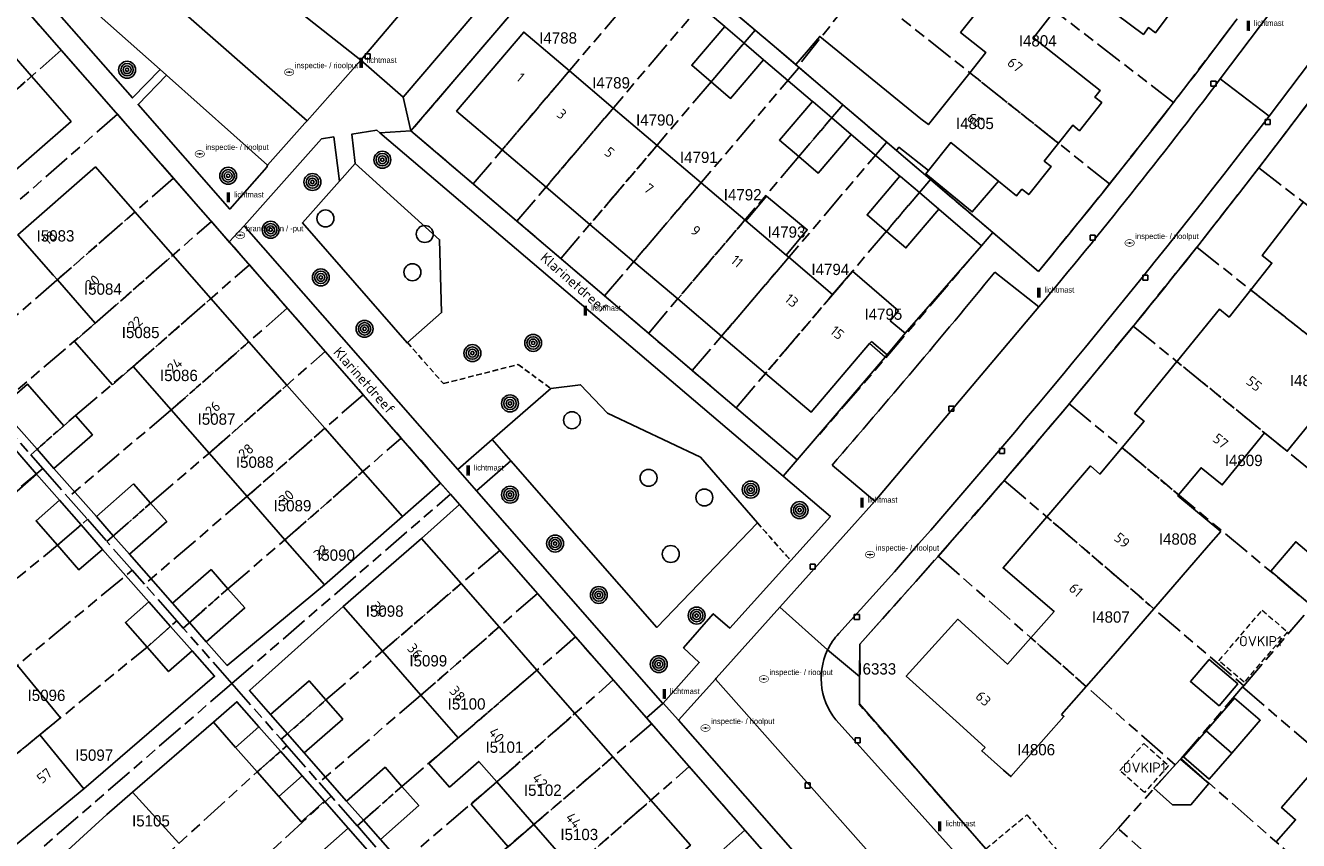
# Model space of a CAD drawing. Extents: x 168491 to 169507, y 481494 to 482503.
# Tile 88 of 108: x 169189 to 169301, y 482108 to 482180. Entities that reach past the tile are written whole.
import ezdxf
from ezdxf.enums import TextEntityAlignment as Align

# ---------------------------------------------------------------- set-up
doc = ezdxf.new("R2010")
doc.units = 0
doc.header["$LTSCALE"] = 0.5
doc.linetypes.add('KAD', pattern=[12, 5, -1, 2, -1, 2, -1])
doc.linetypes.add('STIPPELFIJN', pattern=[1.5, 1, -0.5])
doc.layers.get('0').update_dxf_attribs({"linetype": 'CONTINUOUS'})
for name, color, linetype in [('G01', 3, 'KAD'), ('G_BTD', 3, 'CONTINUOUS'), ('G_GBIP1', 7, 'CONTINUOUS'), ('G_PNDMV', 1, 'CONTINUOUS'), ('G_WGD', 2, 'CONTINUOUS'), ('LSHD', 7, 'CONTINUOUS'), ('NAR', 7, 'CONTINUOUS'), ('ORL', 7, 'CONTINUOUS'), ('OVKIP1', 7, 'CONTINUOUS'), ('PPAL', 7, 'CONTINUOUS'), ('PPUT', 7, 'CONTINUOUS'), ('PSTM', 170, 'CONTINUOUS'), ('PVGO', 7, 'CONTINUOUS'), ('Q23', 4, 'CONTINUOUS'), ('Z01', 2, 'CONTINUOUS')]:
    doc.layers.add(name, color=color, linetype=linetype)
doc.layers.add('OBWVM', color=7, linetype='CONTINUOUS', lineweight=70)
doc.styles.add('ISO', font='isocpeur.ttf', dxfattribs={"height": 1})

# ---------------------------------------------------------------- blocks, each defined once
blk = doc.blocks.new('PAAL')
at = {"linetype": 'ByBlock', "lineweight": -2}
h = blk.add_hatch(color=0, dxfattribs=at)
h.dxf.hatch_style = 1
h.paths.add_polyline_path([(0.15, 0.8), (-0.15, 0.8), (-0.15, -0.1), (0, -0.1, -0.414214), (-0.1, 0, -1), (0.1, 0, -0.414214), (0, -0.1), (0.15, -0.1)])
at = {"linetype": 'ByBlock', "lineweight": -2, "true_color": 0x681648}
h = blk.add_hatch(color=219, dxfattribs=at)
h.dxf.hatch_style = 1
h.paths.add_polyline_path([(-0.1, 0, 1), (0.1, 0, 1)])
at = {"color": 0, "linetype": 'ByBlock', "lineweight": -2}
blk.add_attdef('PAAL', (0.5, 0.35), '', height=0.5, dxfattribs=at)
blk = doc.blocks.new('put')
at = {"linetype": 'ByBlock', "lineweight": -2}
h = blk.add_hatch(color=0, dxfattribs=at)
h.dxf.hatch_style = 1
edge = h.paths.add_edge_path()
edge.add_spline(control_points=[(0.44, 0), (0.44, 0.04), (0.43, 0.09), (0.36, 0.2), (0.28, 0.26), (0.09, 0.32), (-0.02, 0.33), (-0.22, 0.29), (-0.31, 0.24), (-0.42, 0.12), (-0.44, 0.06), (-0.44, -0.06), (-0.42, -0.12), (-0.33, -0.22), (-0.28, -0.26), (-0.1, -0.33), (0.04, -0.33), (0.27, -0.27), (0.37, -0.2), (0.43, -0.08), (0.44, -0.04), (0.44, 0)], knot_values=[0, 0, 0, 0, 0.380029, 0.380029, 1.118666, 1.118666, 1.857303, 1.857303, 2.59594, 2.59594, 3.13294, 3.13294, 3.66994, 3.66994, 4.20694, 4.20694, 5.079565, 5.079565, 5.952189, 5.952189, 6.283185, 6.283185, 6.283185, 6.283185], degree=3, periodic=0)
edge = h.paths.add_edge_path(flags=16)
edge.add_ellipse((0, 0), major_axis=(0.392, 0), ratio=0.689655, start_angle=0, end_angle=360)
h = blk.add_hatch(color=0, dxfattribs=at)
h.dxf.hatch_style = 1
h.paths.add_polyline_path([(-0.1, 0, -0.096396), (-0.09, 0.04), (-0.25, 0.04, 1), (-0.25, -0.04), (-0.09, -0.04, -0.096396)])
at = {"linetype": 'ByBlock', "lineweight": -2, "true_color": 0x681648}
h = blk.add_hatch(color=219, dxfattribs=at)
h.dxf.hatch_style = 1
h.paths.add_polyline_path([(0.1, 0, 1), (-0.1, 0, 1)])
at = {"linetype": 'ByBlock', "lineweight": -2}
h = blk.add_hatch(color=0, dxfattribs=at)
h.dxf.hatch_style = 1
h.paths.add_polyline_path([(0.25, 0.04), (0.09, 0.04, -0.096396), (0.1, 0, -0.096396), (0.09, -0.04), (0.25, -0.04, 1)])
at = {"color": 0, "linetype": 'ByBlock', "lineweight": -2}
blk.add_attdef('PUT', (0.5, 0.35), '', height=0.5, dxfattribs=at)
blk = doc.blocks.new('BOOM')
at = {"color": 0}
for radius in [0.75, 0.55, 0.35, 0.15]:
    blk.add_circle((0, 0), radius, dxfattribs=at)
blk = doc.blocks.new('SPEELOBJ')
at = {"color": 0, "linetype": 'Continuous'}
blk.add_circle((0, 0), 0.75, dxfattribs=at)
at = {"color": 0, "flags": 2}
blk.add_attdef('SPEELOBJECT', (1.45, 0), '', height=1, dxfattribs=at)
blk = doc.blocks.new('ZITBANK')
at = {"color": 0, "linetype": 'Continuous'}
blk.add_circle((0, 0), 0.75, dxfattribs=at)
at = {"color": 0, "flags": 2}
blk.add_attdef('ZITBANK', (1.241258, 0.364682), '', height=1, dxfattribs=at)
blk = doc.blocks.new('Q23')
for p, q in [((0.22, 0.22), (-0.23, 0.22)), ((-0.23, 0.22), (-0.23, -0.23)), ((0.22, -0.23), (0.22, 0.22)), ((-0.23, -0.23), (0.22, -0.23))]:
    blk.add_line(p, q)

msp = doc.modelspace()

# ---------------------------------------------------------------- linework, layer by layer
at = {"layer": 'G01'}
for p, q in [((169228.167, 482165.814), (169245.367, 482186.022)), ((169232.049, 482162.505), (169249.242, 482182.735)), ((169253.134, 482179.434), (169249.242, 482182.735)), ((169262.537, 482183.292), (169256.922, 482176.221)), ((169284.526, 482165.81), (169262.537, 482183.292)), ((169191.706, 482177.647), (169188.352, 482181.476)), ((169295.731, 482180.321), (169290.184, 482173.025)), ((169253.134, 482179.434), (169235.93, 482159.198)), ((169256.922, 482176.221), (169253.134, 482179.434)), ((169191.706, 482177.647), (169196.671, 482171.981)), ((169239.814, 482155.888), (169257.029, 482176.129)), ((169257.029, 482176.129), (169256.922, 482176.221)), ((169257.029, 482176.129), (169260.905, 482172.822)), ((169297.734, 482167.232), (169303.156, 482174.36)), ((169260.905, 482172.822), (169243.695, 482152.58)), ((169260.905, 482172.822), (169264.786, 482169.511)), ((169284.526, 482165.81), (169290.184, 482173.025)), ((169176.793, 482154.572), (169196.671, 482171.981)), ((169196.671, 482171.981), (169201.636, 482166.315)), ((169247.576, 482149.273), (169264.786, 482169.511)), ((169264.786, 482169.511), (169268.664, 482166.201)), ((169297.734, 482167.232), (169292.236, 482160.2)), ((169297.734, 482167.232), (169319.841, 482150.151)), ((169201.636, 482166.315), (169204.992, 482162.484)), ((169228.167, 482165.814), (169232.049, 482162.505)), ((169268.664, 482166.201), (169251.455, 482145.967)), ((169268.664, 482166.201), (169274.175, 482161.498)), ((169204.992, 482162.484), (169208.357, 482158.644)), ((169235.93, 482159.198), (169232.049, 482162.505)), ((169292.236, 482160.2), (169286.617, 482153.209)), ((169292.236, 482160.2), (169314.163, 482142.878)), ((169235.93, 482159.198), (169239.814, 482155.888)), ((169208.357, 482158.644), (169211.717, 482154.809)), ((169239.814, 482155.888), (169243.695, 482152.58)), ((169215.077, 482150.974), (169211.717, 482154.809)), ((169286.617, 482153.209), (169280.952, 482146.344)), ((169286.617, 482153.209), (169308.291, 482135.595)), ((169247.576, 482149.273), (169243.695, 482152.58)), ((169215.077, 482150.974), (169218.437, 482147.139)), ((169251.455, 482145.967), (169247.576, 482149.273)), ((169218.437, 482147.139), (169221.797, 482143.305)), ((169275.192, 482139.552), (169280.952, 482146.344)), ((169280.952, 482146.344), (169302.428, 482128.431)), ((169186.111, 482145.11), (169189.003, 482141.82)), ((169226.161, 482138.324), (169221.797, 482143.305)), ((169189.003, 482141.82), (169190.077, 482140.597)), ((169190.077, 482140.597), (169192.319, 482138.047)), ((169269.345, 482132.836), (169275.192, 482139.552)), ((169275.192, 482139.552), (169296.396, 482121.369)), ((169192.319, 482138.047), (169194.019, 482136.113)), ((169206.809, 482121.564), (169226.161, 482138.324)), ((169194.019, 482136.113), (169195.745, 482134.15)), ((169197.99, 482131.596), (169195.745, 482134.15)), ((169233.856, 482129.542), (169230.52, 482133.349)), ((169269.345, 482132.836), (169290.339, 482114.344)), ((169199.077, 482130.36), (169197.99, 482131.596)), ((169201.931, 482127.113), (169199.077, 482130.36)), ((169237.238, 482125.682), (169233.856, 482129.542)), ((169296.396, 482121.369), (169301.75, 482127.603)), ((169202.49, 482126.477), (169201.931, 482127.113)), ((169206.809, 482121.564), (169202.49, 482126.477)), ((169240.575, 482121.874), (169237.238, 482125.682)), ((169240.575, 482121.874), (169243.972, 482117.997)), ((169206.809, 482121.564), (169184.588, 482102.322)), ((169206.809, 482121.564), (169211.159, 482116.622)), ((169290.85, 482114.91), (169296.298, 482121.254)), ((169296.298, 482121.254), (169296.396, 482121.369)), ((169296.298, 482121.254), (169317.539, 482103.026)), ((169247.3, 482114.198), (169243.972, 482117.997)), ((169211.159, 482116.622), (169211.668, 482116.042)), ((169211.668, 482116.042), (169214.524, 482112.797)), ((169290.85, 482114.91), (169290.339, 482114.344)), ((169290.85, 482114.91), (169311.902, 482096.445)), ((169228.089, 482097.384), (169247.3, 482114.198)), ((169247.3, 482114.198), (169252.223, 482108.58)), ((169290.339, 482114.344), (169285.267, 482108.726)), ((169214.524, 482112.797), (169215.592, 482111.584)), ((169193.843, 482091.723), (169215.592, 482111.584)), ((169217.901, 482108.961), (169215.592, 482111.584)), ((169219.568, 482107.066), (169217.901, 482108.961)), ((169285.267, 482108.726), (169278.512, 482101.253)), ((169306.178, 482089.905), (169285.267, 482108.726))]:
    msp.add_line(p, q, dxfattribs=at)
for points in [[(169239.902, 482190.659), (169238.893, 482189.501), (169230.443, 482179.614), (169222.665, 482170.503), (169228.167, 482165.814)], [(169290.184, 482173.025), (169274.699, 482184.956), (169272.841, 482186.382), (169267.988, 482190.155)], [(169191.706, 482177.647), (169182.198, 482169.324), (169176.309, 482164.25), (169172.337, 482160.754)], [(169201.636, 482166.315), (169191.321, 482157.282), (169186.272, 482152.917), (169182.307, 482149.436)], [(169274.175, 482161.498), (169278.224, 482158.043), (169284.526, 482165.81)], [(169185.611, 482145.678), (169194.685, 482153.449), (169204.992, 482162.484)], [(169251.455, 482145.967), (169256.853, 482141.366), (169264.719, 482150.418), (169273.181, 482160.333), (169274.175, 482161.498)], [(169189.003, 482141.82), (169192.97, 482145.302), (169198.048, 482149.615), (169208.357, 482158.644)], [(169211.717, 482154.809), (169201.411, 482145.781), (169192.319, 482138.047)], [(169195.745, 482134.15), (169199.709, 482137.63), (169204.775, 482141.947), (169215.077, 482150.974)], [(169218.437, 482147.139), (169208.138, 482138.113), (169199.077, 482130.36)], [(169202.49, 482126.477), (169206.462, 482129.957), (169211.501, 482134.28), (169221.797, 482143.305)], [(169190.077, 482140.597), (169178.386, 482130.953), (169167.687, 482122.164)], [(169226.161, 482138.324), (169228.596, 482135.545), (169230.52, 482133.349)], [(169171.544, 482117.577), (169191.366, 482133.801), (169194.019, 482136.113)], [(169230.52, 482133.349), (169215.139, 482120.108), (169211.159, 482116.622)], [(169278.512, 482101.253), (169262.35, 482119.741), (169262.364, 482119.763), (169262.407, 482125.054), (169267.371, 482130.61), (169269.345, 482132.836)], [(169175.419, 482113.004), (169185.983, 482121.664), (169197.99, 482131.596)], [(169233.856, 482129.542), (169223.545, 482120.518), (169214.524, 482112.797)], [(169179.328, 482108.434), (169199.297, 482124.79), (169201.931, 482127.113)], [(169217.901, 482108.961), (169221.868, 482112.453), (169237.238, 482125.682)], [(169221.24, 482105.166), (169230.263, 482112.843), (169240.575, 482121.874)], [(169243.972, 482117.997), (169228.571, 482104.824), (169224.598, 482101.351)], [(169189.883, 482096.233), (169199.901, 482105.379), (169209.043, 482113.728), (169211.668, 482116.042)], [(169252.223, 482108.58), (169246.798, 482103.68), (169239.342, 482097.244), (169236.978, 482095.269), (169233.558, 482092.284)], [(169257.204, 482102.894), (169253.639, 482106.964), (169252.223, 482108.58)]]:
    msp.add_lwpolyline(points, dxfattribs=at)
at = {"layer": 'G_BTD', "linetype": 'Continuous', "lineweight": 25, "transparency": 33554687}
for points in [[(169217.73, 482167.626), (169225.2, 482160.866), (169225.376, 482154.412), (169222.348, 482151.756)], [(169222.348, 482151.756), (169222.32, 482151.732), (169213.049, 482162.35), (169216.346, 482166.067)], [(169229.866, 482143.183), (169235.046, 482147.681)], [(169235.046, 482147.681), (169237.68, 482148.026), (169240.058, 482145.506), (169248.29, 482141.623), (169253.335, 482135.799)], [(169253.335, 482135.799), (169244.447, 482126.527), (169231.52, 482141.274)]]:
    msp.add_lwpolyline(points, dxfattribs=at)
at = {"layer": 'G_BTD', "linetype": 'STIPPELFIJN', "lineweight": -3, "transparency": 33554687}
msp.add_lwpolyline([(169222.348, 482151.756), (169225.536, 482148.124), (169232.154, 482149.812), (169235.046, 482147.681)], dxfattribs=at)
msp.add_lwpolyline([(169253.335, 482135.799, 0.00189689), (169256.291, 482132.453)], format="xyb", dxfattribs=at)
at = {"layer": 'G_GBIP1', "linetype": 'Continuous', "lineweight": 25, "transparency": 33554687}
for points in [[(169268.486, 482166.985), (169268.262, 482166.695), (169272.361, 482163.334), (169274.698, 482166.045)], [(169255.893, 482159.501), (169257.75, 482161.756), (169254.147, 482164.722), (169252.303, 482162.554)], [(169189.524, 482140.112), (169187.464, 482142.459)], [(169185.384, 482140.629), (169185.497, 482140.501), (169185.34, 482140.363), (169187.288, 482138.149), (169189.524, 482140.112)], [(169209.208, 482117.73), (169207.258, 482119.952), (169205.178, 482118.149)], [(169295.34, 482115.401), (169297.853, 482118.302), (169295.583, 482120.269), (169293.07, 482117.367)], [(169207.13, 482115.898), (169205.178, 482118.149)], [(169215.009, 482111.135), (169213.034, 482113.39)], [(169233.545, 482109.079), (169231.282, 482107.102), (169227.996, 482110.863), (169230.259, 482112.84)], [(169210.956, 482111.558), (169212.932, 482109.317), (169215.009, 482111.135)]]:
    msp.add_lwpolyline(points, dxfattribs=at)
at = {"layer": 'G_PNDMV', "linetype": 'Continuous', "lineweight": 25, "transparency": 33554687}
for points in [[(169272.841, 482186.382), (169270.969, 482184.022), (169273.538, 482182.002), (169271.323, 482179.229), (169273.558, 482177.455), (169272.134, 482175.662)], [(169279.655, 482181.137), (169281.518, 482183.54), (169287.518, 482179.054), (169287.959, 482179.662), (169288.577, 482179.193), (169290.483, 482181.741), (169289.853, 482182.189), (169291.079, 482183.819)], [(169279.99, 482169.417), (169281.254, 482171.005), (169281.851, 482170.526), (169283.83, 482173.012), (169283.223, 482173.488), (169283.686, 482174.074), (169277.796, 482178.74), (169279.655, 482181.137)], [(169185.721, 482179.177), (169189.075, 482175.343)], [(169230.739, 482168.836), (169226.703, 482172.269), (169232.652, 482179.264), (169236.691, 482175.829)], [(169250.449, 482179.744), (169247.529, 482176.319), (169249.243, 482174.858)], [(169252.159, 482178.287), (169250.513, 482179.69), (169250.449, 482179.744)], [(169253.885, 482176.815), (169252.159, 482178.287)], [(169272.134, 482175.662), (169268.482, 482171.064), (169267.807, 482171.587), (169258.858, 482178.871), (169257.678, 482177.48), (169256.741, 482176.375)], [(169236.691, 482175.829), (169240.57, 482172.531)], [(169249.243, 482174.858), (169250.965, 482173.39), (169253.885, 482176.815)], [(169256.741, 482176.375), (169256.922, 482176.221), (169265.656, 482168.768)], [(169189.075, 482175.343), (169192.569, 482171.349), (169183.445, 482163.372), (169179.956, 482167.363)], [(169240.57, 482172.531), (169244.456, 482169.227)], [(169258.212, 482173.12), (169255.292, 482169.696), (169257.005, 482168.235)], [(169259.92, 482171.663), (169258.261, 482173.078), (169258.212, 482173.12)], [(169261.64, 482170.196), (169259.92, 482171.663)], [(169257.005, 482168.235), (169258.72, 482166.773), (169261.64, 482170.196)], [(169244.456, 482169.227), (169248.346, 482165.919)], [(169268.486, 482166.985), (169265.868, 482169.062), (169265.656, 482168.768)], [(169274.698, 482166.045), (169270.452, 482169.474), (169268.486, 482166.985)], [(169279.99, 482169.417), (169278.731, 482167.835), (169279.335, 482167.357), (169277.364, 482164.867), (169276.761, 482165.34), (169276.292, 482164.758), (169274.698, 482166.045)], [(169234.623, 482165.533), (169230.739, 482168.836)], [(169191.36, 482157.316), (169190.99, 482157.739), (169187.872, 482161.303), (169194.729, 482167.32), (169198.229, 482163.331)], [(169248.346, 482165.919), (169252.229, 482162.617)], [(169265.961, 482166.496), (169263.044, 482163.07), (169264.759, 482161.61)], [(169267.675, 482165.038), (169265.995, 482166.467), (169265.961, 482166.496)], [(169238.507, 482162.23), (169234.623, 482165.533)], [(169269.4, 482163.569), (169267.675, 482165.038)], [(169198.229, 482163.331), (169201.589, 482159.501)], [(169264.759, 482161.61), (169266.483, 482160.142), (169269.4, 482163.569)], [(169297.01, 482156.429), (169298.894, 482158.803), (169298.031, 482159.47), (169301.667, 482164.193)], [(169242.395, 482158.923), (169238.507, 482162.23)], [(169252.229, 482162.617), (169252.303, 482162.554)], [(169252.303, 482162.554), (169255.893, 482159.501)], [(169201.589, 482159.501), (169204.955, 482155.665)], [(169246.279, 482155.62), (169242.395, 482158.923)], [(169255.893, 482159.501), (169256.114, 482159.313)], [(169256.114, 482159.313), (169259.997, 482156.011)], [(169259.997, 482156.011), (169261.748, 482158.071)], [(169261.748, 482158.071), (169265.833, 482154.581)], [(169194.717, 482153.478), (169191.36, 482157.316)], [(169204.955, 482155.665), (169208.318, 482151.832)], [(169250.164, 482152.316), (169246.279, 482155.62)], [(169290.474, 482150.074), (169290.527, 482150.139), (169294.249, 482154.706), (169295.096, 482154.015), (169297.01, 482156.429)], [(169265.833, 482154.581), (169265.096, 482153.672)], [(169192.873, 482151.865), (169194.717, 482153.478)], [(169265.096, 482153.672), (169266.412, 482152.591)], [(169254.046, 482149.014), (169250.164, 482152.316)], [(169266.412, 482152.591), (169264.815, 482150.675)], [(169196.231, 482148.026), (169192.873, 482151.865)], [(169208.318, 482151.832), (169211.682, 482147.999)], [(169263.262, 482151.666), (169258.084, 482145.58), (169254.046, 482149.014)], [(169263.432, 482151.865), (169263.262, 482151.666)], [(169264.815, 482150.675), (169263.432, 482151.865)], [(169290.474, 482150.074), (169286.727, 482145.477), (169287.574, 482144.786), (169285.62, 482142.451)], [(169196.231, 482148.026), (169198.075, 482149.639)], [(169201.433, 482145.8), (169198.075, 482149.639)], [(169305.783, 482149.498), (169305.697, 482149.392), (169305.967, 482149.173), (169300.244, 482142.135), (169298.245, 482143.76)], [(169191.939, 482144.398), (169188.701, 482148.088), (169186.319, 482145.989)], [(169211.682, 482147.999), (169215.045, 482144.166)], [(169186.319, 482145.989), (169189.557, 482142.307)], [(169191.051, 482140.605), (169194.463, 482143.6), (169192.97, 482145.302)], [(169192.97, 482145.302), (169191.939, 482144.398)], [(169204.792, 482141.961), (169201.433, 482145.8)], [(169215.045, 482144.166), (169218.407, 482140.333)], [(169298.245, 482143.76), (169294.495, 482139.148), (169292.625, 482140.668), (169290.633, 482138.269)], [(169189.557, 482142.307), (169191.051, 482140.605)], [(169208.149, 482138.123), (169204.792, 482141.961)], [(169285.62, 482142.451), (169283.666, 482140.116), (169282.836, 482140.832), (169278.965, 482136.317)], [(169218.407, 482140.333), (169221.903, 482136.349)], [(169194.808, 482136.349), (169198.097, 482139.241), (169199.599, 482137.533)], [(169191.555, 482137.799), (169189.467, 482135.979), (169191.366, 482133.801)], [(169193.454, 482135.621), (169191.555, 482137.799)], [(169199.599, 482137.533), (169201.035, 482135.899), (169197.747, 482133.007)], [(169211.507, 482134.285), (169208.149, 482138.123)], [(169294.357, 482135.032), (169290.562, 482138.184), (169290.633, 482138.269)], [(169196.308, 482134.644), (169194.808, 482136.349)], [(169221.903, 482136.349), (169214.997, 482130.295)], [(169278.965, 482136.317), (169275.092, 482131.8), (169279.607, 482127.941), (169277.546, 482125.613)], [(169195.353, 482133.443), (169193.454, 482135.621)], [(169197.747, 482133.007), (169196.308, 482134.644)], [(169214.997, 482130.295), (169211.507, 482134.285)], [(169216.669, 482128.394), (169223.608, 482134.398)], [(169223.608, 482134.398), (169227.104, 482130.408)], [(169294.357, 482135.032), (169293.273, 482133.779)], [(169302.282, 482128.564), (169298.803, 482131.51), (169301.004, 482134.111), (169304.484, 482131.165), (169302.282, 482128.564)], [(169191.366, 482133.801), (169193.265, 482131.623), (169195.353, 482133.443)], [(169293.273, 482133.779), (169288.433, 482128.184)], [(169206.463, 482129.957), (169204.974, 482131.656), (169201.56, 482128.665)], [(169204.536, 482125.267), (169207.951, 482128.259), (169206.463, 482129.957)], [(169227.104, 482130.408), (169230.464, 482126.573)], [(169199.465, 482128.787), (169197.387, 482126.955), (169199.297, 482124.79)], [(169201.374, 482126.622), (169199.465, 482128.787)], [(169201.56, 482128.665), (169203.048, 482126.966)], [(169220.144, 482124.417), (169216.669, 482128.394)], [(169277.546, 482125.613), (169275.479, 482123.278), (169271.081, 482127.246), (169266.511, 482122.207), (169270.933, 482118.217)], [(169288.433, 482128.184), (169284.619, 482123.776)], [(169203.284, 482124.456), (169201.374, 482126.622)], [(169203.048, 482126.966), (169204.536, 482125.267)], [(169230.464, 482126.573), (169233.821, 482122.741)], [(169199.297, 482124.79), (169201.206, 482122.624), (169203.284, 482124.456)], [(169223.548, 482120.521), (169220.144, 482124.417)], [(169189.793, 482117.006), (169191.631, 482118.509), (169187.821, 482123.167), (169185.983, 482121.664)], [(169233.821, 482122.741), (169237.183, 482118.904)], [(169282.438, 482121.303), (169284.619, 482123.776)], [(169295.875, 482121.531), (169294.218, 482119.586), (169291.679, 482121.749), (169293.337, 482123.694), (169295.875, 482121.531)], [(169215.139, 482120.108), (169213.648, 482121.81), (169210.233, 482118.819)], [(169226.85, 482116.741), (169223.548, 482120.521)], [(169280.256, 482118.828), (169282.438, 482121.303)], [(169213.215, 482115.415), (169216.63, 482118.407), (169215.139, 482120.108)], [(169210.233, 482118.819), (169211.724, 482117.117)], [(169237.183, 482118.904), (169240.545, 482115.066)], [(169270.933, 482118.217), (169273.508, 482115.894)], [(169280.256, 482118.828), (169280.469, 482118.64), (169275.776, 482113.317), (169275.131, 482113.885)], [(169209.208, 482117.73), (169207.13, 482115.898)], [(169211.121, 482115.56), (169209.208, 482117.73)], [(169211.724, 482117.117), (169213.215, 482115.415)], [(169293.07, 482117.367), (169291.076, 482115.064), (169293.345, 482113.098), (169295.34, 482115.401)], [(169295.34, 482115.401), (169293.07, 482117.367)], [(169189.793, 482117.006), (169193.693, 482112.237)], [(169230.259, 482112.84), (169228.673, 482114.656), (169226.084, 482112.394), (169224.261, 482114.479), (169226.85, 482116.741)], [(169207.13, 482115.898), (169209.043, 482113.728)], [(169213.034, 482113.39), (169211.121, 482115.56)], [(169240.545, 482115.066), (169243.907, 482111.229)], [(169275.131, 482113.885), (169273.197, 482115.59), (169273.508, 482115.894)], [(169290.797, 482114.853), (169293.313, 482112.695), (169291.713, 482110.83), (169290.103, 482110.83), (169288.451, 482112.301), (169290.797, 482114.853)], [(169303.565, 482115.019), (169299.741, 482110.567), (169300.991, 482109.49), (169299.26, 482107.533)], [(169209.043, 482113.728), (169210.956, 482111.558)], [(169221.868, 482112.453), (169220.375, 482114.149), (169216.967, 482111.15)], [(169210.956, 482111.558), (169213.034, 482113.39)], [(169233.545, 482109.079), (169230.259, 482112.84)], [(169193.693, 482112.237), (169187.206, 482106.901)], [(169197.997, 482111.924), (169195.723, 482109.953)], [(169197.997, 482111.924), (169202.122, 482107.408)], [(169219.953, 482107.756), (169223.361, 482110.756), (169221.868, 482112.453)], [(169216.967, 482111.15), (169218.46, 482109.453)], [(169243.907, 482111.229), (169247.402, 482107.24), (169245.282, 482105.41), (169243.677, 482104.024), (169245.18, 482102.283), (169239.342, 482097.244), (169237.795, 482095.888)], [(169189.51, 482104.271), (169195.723, 482109.953)], [(169218.46, 482109.453), (169219.953, 482107.756)], [(169217.105, 482108.741), (169215.025, 482106.91), (169216.931, 482104.745)], [(169219.011, 482106.576), (169217.105, 482108.741)], [(169236.971, 482105.158), (169233.545, 482109.079)]]:
    msp.add_lwpolyline(points, dxfattribs=at)
at = {"layer": 'G_PNDMV', "linetype": 'STIPPELFIJN', "lineweight": -3, "transparency": 33554687}
for points in [[(169249.243, 482174.858), (169252.159, 482178.287)], [(169230.739, 482168.836), (169236.691, 482175.829)], [(169189.075, 482175.343), (169182.204, 482169.329)], [(169272.134, 482175.662), (169279.99, 482169.417)], [(169234.623, 482165.533), (169240.57, 482172.531)], [(169257.005, 482168.235), (169259.92, 482171.663)], [(169244.456, 482169.227), (169238.507, 482162.23)], [(169242.395, 482158.923), (169248.346, 482165.919)], [(169264.759, 482161.61), (169267.675, 482165.038)], [(169198.229, 482163.331), (169191.36, 482157.316)], [(169246.279, 482155.62), (169252.229, 482162.617)], [(169194.717, 482153.478), (169201.589, 482159.501)], [(169250.164, 482152.316), (169256.114, 482159.313)], [(169204.955, 482155.665), (169198.075, 482149.639)], [(169259.997, 482156.011), (169254.046, 482149.014)], [(169305.783, 482149.498), (169297.01, 482156.429)], [(169201.433, 482145.8), (169208.318, 482151.832)], [(169290.474, 482150.074), (169298.245, 482143.76)], [(169211.682, 482147.999), (169204.792, 482141.961)], [(169191.939, 482144.398), (169189.557, 482142.307)], [(169215.045, 482144.166), (169208.149, 482138.123)], [(169290.633, 482138.269), (169285.62, 482142.451)], [(169218.407, 482140.333), (169211.507, 482134.285)], [(169199.599, 482137.533), (169196.308, 482134.644)], [(169278.965, 482136.317), (169286.575, 482129.791)], [(169193.454, 482135.621), (169191.366, 482133.801)], [(169203.048, 482126.966), (169206.463, 482129.957)], [(169220.144, 482124.417), (169227.104, 482130.408)], [(169286.575, 482129.791), (169288.433, 482128.184)], [(169199.297, 482124.79), (169201.374, 482126.622)], [(169230.464, 482126.573), (169223.548, 482120.521)], [(169282.438, 482121.303), (169277.546, 482125.613)], [(169233.821, 482122.741), (169226.85, 482116.741)], [(169211.724, 482117.117), (169215.139, 482120.108)], [(169230.259, 482112.84), (169237.183, 482118.904)], [(169189.793, 482117.006), (169183.295, 482111.683)], [(169209.043, 482113.728), (169211.121, 482115.56)], [(169240.545, 482115.066), (169233.545, 482109.079)], [(169218.46, 482109.453), (169221.868, 482112.453)], [(169236.971, 482105.158), (169243.907, 482111.229)]]:
    msp.add_lwpolyline(points, dxfattribs=at)
at = {"layer": 'G_WGD', "linetype": 'Continuous', "lineweight": 25, "transparency": 33554687}
for points in [[(169166.602, 482206.299), (169206.562, 482160.693)], [(169222.665, 482170.503), (169230.443, 482179.614), (169238.893, 482189.501)], [(169200.467, 482175.93), (169197.996, 482173.432), (169190.673, 482181.791), (169192.23, 482183.269)], [(169200.467, 482175.93), (169192.23, 482183.269)], [(169250.449, 482179.744), (169246.129, 482183.423)], [(169256.741, 482176.375), (169255.768, 482177.2), (169249.639, 482182.399)], [(169258.212, 482173.12), (169253.885, 482176.815)], [(169209.961, 482167.472), (169209.913, 482167.286), (169206.625, 482163.583), (169198.507, 482172.849), (169201.007, 482175.449)], [(169209.961, 482167.472), (169201.007, 482175.449)], [(169219.915, 482170.337), (169219.642, 482170.57), (169217.44, 482170.224), (169217.73, 482167.626)], [(169219.915, 482170.337), (169255.619, 482139.918)], [(169256.853, 482141.366), (169222.665, 482170.503)], [(169265.961, 482166.496), (169261.64, 482170.196)], [(169216.346, 482166.067), (169215.832, 482169.971), (169214.729, 482169.798), (169207.908, 482162.112)], [(169265.656, 482168.768), (169274.176, 482161.497)], [(169216.346, 482166.067), (169217.73, 482167.626)], [(169273.181, 482160.333), (169269.4, 482163.569)], [(169226.805, 482140.525), (169207.908, 482162.112)], [(169278.224, 482158.043), (169274.176, 482161.497)], [(169206.562, 482160.693), (169225.294, 482139.314)], [(169266.412, 482152.591), (169273.181, 482160.333)], [(169264.815, 482150.675), (169256.853, 482141.366)], [(169226.805, 482140.525), (169229.866, 482143.183)], [(169231.52, 482141.274), (169229.866, 482143.183)], [(169231.52, 482141.274), (169228.477, 482138.615)], [(169191.555, 482137.799), (169189.524, 482140.112)], [(169191.051, 482140.605), (169194.808, 482136.349)], [(169255.619, 482139.918), (169259.805, 482136.352), (169256.291, 482132.453)], [(169221.903, 482136.349), (169225.294, 482139.314)], [(169244.953, 482119.794), (169228.477, 482138.615)], [(169223.608, 482134.398), (169226.955, 482137.418)], [(169226.955, 482137.418), (169243.507, 482118.527)], [(169199.465, 482128.787), (169195.353, 482133.443)], [(169197.747, 482133.007), (169201.56, 482128.665)], [(169256.291, 482132.453), (169250.9, 482126.47), (169249.424, 482127.742), (169246.804, 482124.73), (169248.188, 482123.411), (169244.983, 482119.827)], [(169262.384, 482122.168), (169262.407, 482125.054), (169267.371, 482130.61)], [(169204.536, 482125.267), (169206.405, 482123.159), (169214.997, 482130.295)], [(169216.669, 482128.394), (169208.365, 482120.93), (169210.233, 482118.819)], [(169193.693, 482112.237), (169205.278, 482122.205), (169203.284, 482124.456)], [(169262.384, 482122.168), (169262.364, 482119.763), (169273.562, 482106.927)], [(169244.983, 482119.827), (169244.953, 482119.794)], [(169243.507, 482118.527), (169278.681, 482078.383)], [(169205.178, 482118.149), (169197.997, 482111.924)], [(169213.215, 482115.415), (169216.967, 482111.15)], [(169217.105, 482108.741), (169215.009, 482111.135)], [(169219.953, 482107.756), (169222.083, 482105.336)]]:
    msp.add_lwpolyline(points, dxfattribs=at)
at = {"layer": 'G_WGD', "lineweight": -3, "transparency": 33554687}
for points in [[(169183.839, 482197.391), (169213.463, 482171.407)], [(169232.5, 482193.641), (169218.231, 482176.765)], [(169232.5, 482193.641), (169236.339, 482190.482), (169229.972, 482182.875), (169221.975, 482173.494)], [(169300.547, 482183.398), (169294.313, 482175.105)], [(169212.106, 482181.579), (169218.231, 482176.765)], [(169304.964, 482180.173), (169298.64, 482171.818)], [(169201.007, 482175.449), (169200.467, 482175.93)], [(169218.231, 482176.765), (169213.463, 482171.408), (169213.463, 482171.407)], [(169221.975, 482173.494), (169218.231, 482176.765)], [(169294.313, 482175.105), (169298.64, 482171.818)], [(169221.975, 482173.494), (169222.665, 482170.503)], [(169213.463, 482171.407), (169213.26, 482171.18), (169209.961, 482167.472)], [(169219.915, 482170.337), (169222.665, 482170.503)], [(169206.562, 482160.693), (169207.908, 482162.112)], [(169274.176, 482161.497), (169273.181, 482160.333)], [(169278.258, 482154.923), (169274.37, 482157.998)], [(169278.258, 482154.923), (169263.721, 482137.707)], [(169256.853, 482141.366), (169255.619, 482139.918)], [(169259.95, 482140.911), (169263.721, 482137.707)], [(169228.477, 482138.615), (169226.805, 482140.525)], [(169225.294, 482139.314), (169226.955, 482137.418)], [(169263.721, 482137.707), (169255.322, 482128.322)], [(169260.538, 482125.989), (169265.461, 482131.463)], [(169255.322, 482128.322), (169249.698, 482122.038), (169249.624, 482121.956)], [(169255.322, 482128.322), (169259.558, 482124.535)], [(169259.558, 482124.535), (169262.384, 482122.168)], [(169249.624, 482121.956), (169246.355, 482118.312)], [(169249.624, 482121.956), (169264.811, 482104.823)], [(169243.507, 482118.527), (169244.953, 482119.794)], [(169246.355, 482118.312), (169244.983, 482119.827)], [(169246.355, 482118.312), (169261.102, 482101.484)], [(169291.989, 482082.22), (169283.155, 482092.557), (169272.346, 482104.907), (169260.582, 482118.013)]]:
    msp.add_lwpolyline(points, dxfattribs=at)
at = {"layer": 'G_WGD', "linetype": 'Continuous', "lineweight": 25, "transparency": 33554687}
for points in [[(169295.808, 482180.424, -0.01188536), (169278.224, 482158.043)], [(169267.371, 482130.61, 0.02309771), (169306.588, 482178.976)]]:
    msp.add_lwpolyline(points, format="xyb", dxfattribs=at)
at = {"layer": 'G_WGD', "lineweight": -3, "transparency": 33554687}
for points in [[(169294.313, 482175.105, -0.01255368), (169278.258, 482154.923)], [(169265.461, 482131.463, 0.01683468), (169298.64, 482171.818)], [(169274.37, 482157.998, -0.00644252), (169259.95, 482140.911)], [(169259.558, 482124.535, -0.07466283), (169260.538, 482125.989)], [(169260.582, 482118.013, -0.31158347), (169259.558, 482124.535)]]:
    msp.add_lwpolyline(points, format="xyb", dxfattribs=at)
at = {"layer": 'LSHD', "linetype": 'Continuous', "lineweight": 13, "transparency": 33554687}
msp.add_lwpolyline([(169264.648, 482150.479), (169263.262, 482151.666)], dxfattribs=at)
at = {"layer": 'OBWVM', "linetype": 'STIPPELFIJN', "lineweight": 13, "transparency": 33554687}
for points in [[(169294.191, 482123.579), (169298.027, 482128.053), (169300.26, 482126.139), (169296.434, 482121.676), (169294.191, 482123.579)], [(169289.729, 482114.297), (169287.6, 482111.905), (169285.419, 482113.846), (169287.548, 482116.238), (169289.729, 482114.297)], [(169273.562, 482106.927), (169277.196, 482109.92), (169281.382, 482105.022), (169277.891, 482101.965)]]:
    msp.add_lwpolyline(points, dxfattribs=at)

# ---------------------------------------------------------------- block references
at = {"layer": 'PPAL', "linetype": 'Continuous', "lineweight": 13, "transparency": 33554687}
for p in [(169296.793, 482179.46), (169218.254, 482176.181), (169206.5, 482164.265), (169278.255, 482155.835), (169238.113, 482154.23), (169227.729, 482140.079), (169262.597, 482137.225), (169245.089, 482120.278), (169269.486, 482108.563)]:
    msp.add_blockref('PAAL', p, dxfattribs=at).add_auto_attribs({'PAAL': 'lichtmast'})
at = {"layer": 'PPUT', "linetype": 'Continuous', "lineweight": 13, "transparency": 33554687}
for p, values in [((169211.881, 482175.711), {'PUT': 'inspectie- / rioolput'}), ((169203.964, 482168.469), {'PUT': 'inspectie- / rioolput'}), ((169207.54, 482161.27), {'PUT': 'brandkraan / -put'}), ((169286.294, 482160.581), {'PUT': 'inspectie- / rioolput'}), ((169263.309, 482132.979), {'PUT': 'inspectie- / rioolput'}), ((169253.903, 482121.963), {'PUT': 'inspectie- / rioolput'}), ((169248.738, 482117.62), {'PUT': 'inspectie- / rioolput'})]:
    msp.add_blockref('put', p, dxfattribs=at).add_auto_attribs(values)
at = {"layer": 'PSTM', "linetype": 'Continuous', "lineweight": 0, "transparency": 33554687}
for name, p in [('SPEELOBJ', (169215.094, 482162.758)), ('ZITBANK', (169223.883, 482161.373)), ('SPEELOBJ', (169222.789, 482157.985)), ('SPEELOBJ', (169236.922, 482144.883)), ('SPEELOBJ', (169243.705, 482139.779)), ('SPEELOBJ', (169248.64, 482138.038)), ('SPEELOBJ', (169245.664, 482133.031))]:
    msp.add_blockref(name, p, dxfattribs=at)
at = {"layer": 'PVGO', "linetype": 'Continuous', "lineweight": 0, "transparency": 33554687}
for p in [(169197.533, 482175.926), (169220.132, 482167.954), (169206.48, 482166.53), (169213.94, 482165.979), (169210.24, 482161.747), (169214.684, 482157.533), (169218.558, 482152.977), (169233.486, 482151.724), (169228.103, 482150.825), (169231.435, 482146.372), (169231.435, 482138.285), (169252.743, 482138.741), (169257.073, 482136.918), (169235.423, 482133.957), (169239.297, 482129.402), (169247.957, 482127.579), (169244.601, 482123.272)]:
    msp.add_blockref('BOOM', p, dxfattribs=at)
at = {"layer": 'Q23'}
for p in [(169218.83, 482177.113), (169293.727, 482174.705), (169298.522, 482171.292), (169283.032, 482161.066), (169287.679, 482157.512), (169270.504, 482145.905), (169275.004, 482142.166), (169258.225, 482131.909), (169262.148, 482127.449), (169262.221, 482116.526), (169257.791, 482112.534)]:
    msp.add_blockref('Q23', p, dxfattribs=at)

# ---------------------------------------------------------------- texts
at = {"layer": 'NAR', "linetype": 'Continuous', "lineweight": 25, "transparency": 33554687, "style": 'ISO'}
for s, rotation, p in [('67', 321.5, (169276.153, 482176.358)), ('1', 319.6, (169232.366, 482175.26)), ('3', 319.6, (169236.009, 482171.999)), ('65', 321.5, (169272.596, 482171.47)), ('5', 319.6, (169240.246, 482168.611)), ('7', 319.6, (169243.72, 482165.392)), ('18', 41.3, (169190.652, 482161.049)), ('9', 319.6, (169247.873, 482161.665)), ('11', 319.6, (169251.53, 482158.955)), ('20', 41.2, (169194.469, 482157.098)), ('13', 319.6, (169256.373, 482155.482)), ('22', 41.2, (169198.254, 482153.448)), ('15', 319.6, (169260.409, 482152.636)), ('24', 41.2, (169201.745, 482149.734)), ('55', 320.9, (169297.318, 482148.12)), ('26', 41.2, (169205.112, 482145.908)), ('57', 320.9, (169294.349, 482143.035)), ('28', 41.2, (169208.059, 482142.13)), ('30', 41.2, (169211.642, 482138.064)), ('59', 319.4, (169285.625, 482134.239)), ('32', 41.2, (169214.71, 482133.198)), ('61', 319.4, (169281.541, 482129.852)), ('34', 310.9, (169219.772, 482128.149)), ('36', 310.7, (169223.028, 482124.435)), ('38', 310.7, (169226.776, 482120.657)), ('63', 317.9, (169273.337, 482120.225)), ('40', 311.2, (169230.242, 482116.992)), ('57', 39.3, (169190.21, 482113.397)), ('42', 311.2, (169234.091, 482112.958)), ('44', 311.2, (169237.07, 482109.436))]:
    msp.add_text(s, height=0.9, rotation=rotation, dxfattribs=at).set_placement(p, align=Align.MIDDLE_CENTER)
at = {"layer": 'ORL', "linetype": 'Continuous', "lineweight": 25, "transparency": 33554687, "style": 'ISO'}
for rotation, p in [(318.8, (169237.132, 482157.048)), (311.7, (169218.533, 482148.401))]:
    msp.add_text('Klarinetdreef', height=0.9, rotation=rotation, dxfattribs=at).set_placement(p, align=Align.MIDDLE_CENTER)
at = {"layer": 'OVKIP1', "linetype": 'Continuous', "lineweight": 70, "transparency": 33554687, "style": 'ISO'}
for p in [(169297.886, 482125.312), (169287.59, 482114.117)]:
    msp.add_text('OVKIP1', height=0.9, dxfattribs=at).set_placement(p, align=Align.MIDDLE_CENTER)
at = {"layer": 'Z01', "ltscale": 0.5}
for s, p in [('I4788', (169234.016, 482178.2403)), ('I4804', (169276.4825, 482177.9825)), ('I4789', (169238.7045, 482174.2652)), ('I4790', (169242.5915, 482170.9716)), ('I4805', (169270.9233, 482170.6675)), ('I4791', (169246.4795, 482167.6659)), ('I4792', (169250.3595, 482164.3529)), ('I5083', (169189.5168, 482160.7085)), ('I4793', (169254.2405, 482161.0467)), ('I4794', (169258.12, 482157.7379)), ('I5084', (169193.7126, 482155.9965)), ('I4795', (169262.815, 482153.7754)), ('I5085', (169197.0576, 482152.152)), ('I5086', (169200.4459, 482148.3455)), ('I4810', (169300.4809, 482147.8975)), ('I5087', (169203.7731, 482144.4795)), ('I5088', (169207.1626, 482140.667)), ('I4809', (169294.7182, 482140.82)), ('I5089', (169210.4989, 482136.808)), ('I4808', (169288.8786, 482133.8565)), ('I5090', (169214.3553, 482132.4345)), ('I5098', (169218.6631, 482127.473)), ('I4807', (169282.9599, 482126.948)), ('I5099', (169222.5238, 482123.073)), ('I6333', (169262.276, 482122.3563)), ('I5096', (169188.7193, 482120.015)), ('I5100', (169225.916, 482119.2515)), ('I5101', (169229.265, 482115.424)), ('I4806', (169276.3445, 482115.2016)), ('I5097', (169192.951, 482114.7175)), ('I5102', (169232.6622, 482111.6125)), ('I5105', (169197.9687, 482108.8985)), ('I5103', (169235.8936, 482107.6905))]:
    msp.add_text(s, height=1, dxfattribs=at).set_placement(p)

doc.saveas('drawing.dxf')
